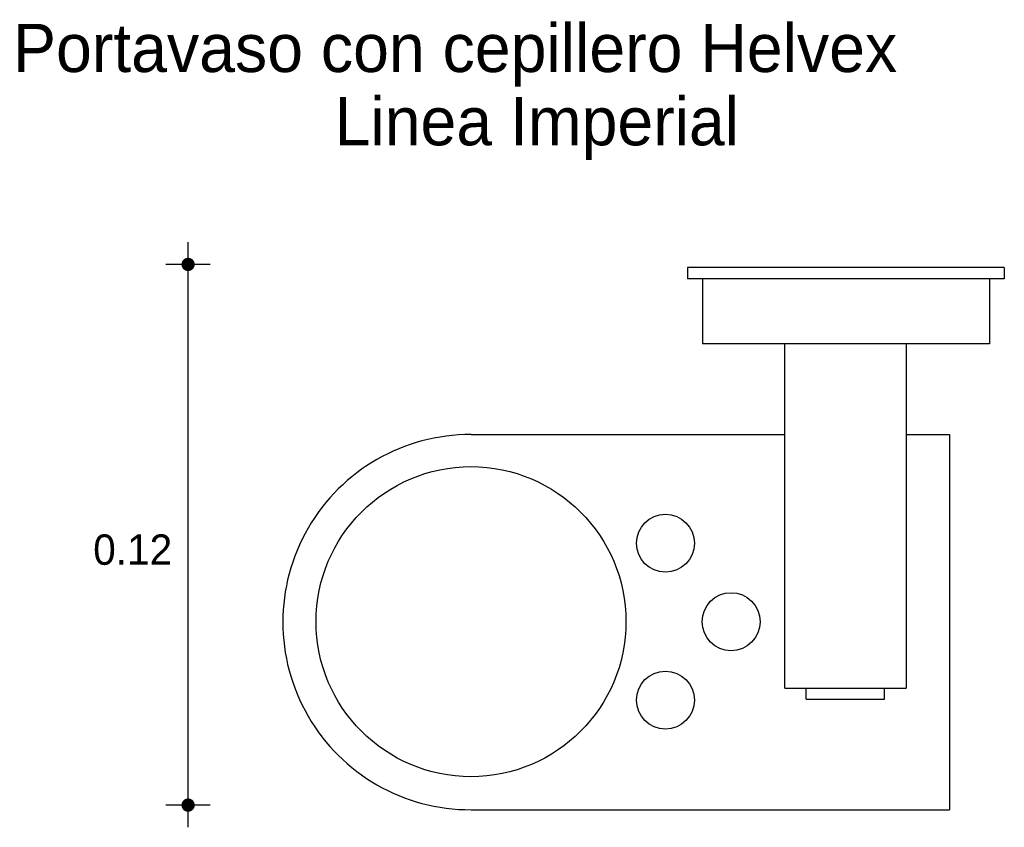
# Model space of a CAD drawing. Extents: x 8.294 to 8.517, y 4.714 to 4.897.
import ezdxf

# ---------------------------------------------------------------- set-up
doc = ezdxf.new("R2010")
doc.units = 0
doc.header["$MEASUREMENT"] = 0
for name, color, linetype in [('COTAS', 6, 'CONTINUOUS'), ('DIBUJO', 5, 'CONTINUOUS'), ('TEXTO', 4, 'CONTINUOUS')]:
    doc.layers.add(name, color=color, linetype=linetype)

msp = doc.modelspace()

# ---------------------------------------------------------------- linework, layer by layer
at = {"layer": 'COTAS'}
for p, q in [((8.331991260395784, 4.71376434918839), (8.331991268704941, 4.846519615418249)), ((8.337028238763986, 4.841482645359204), (8.326954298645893, 4.841482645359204)), ((8.33702823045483, 4.718801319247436), (8.326954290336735, 4.718801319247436))]:
    msp.add_line(p, q, dxfattribs=at)
at = {"layer": 'COTAS', "const_width": 0.001511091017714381}
for points in [[(8.331991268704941, 4.840727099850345, 1), (8.331991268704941, 4.84223819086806, 1)], [(8.331991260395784, 4.71804577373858, 1), (8.331991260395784, 4.719556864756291, 1)]]:
    msp.add_lwpolyline(points, format="xyb", close=True, dxfattribs=at)
at = {"layer": 'DIBUJO'}
for p, q in [((8.517285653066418, 4.840758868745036), (8.445394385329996, 4.840758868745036)), ((8.445394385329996, 4.840758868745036), (8.445394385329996, 4.838216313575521)), ((8.517285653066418, 4.840758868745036), (8.517285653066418, 4.838216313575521)), ((8.517285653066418, 4.838216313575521), (8.445394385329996, 4.838216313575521)), ((8.448775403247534, 4.838216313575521), (8.448775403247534, 4.823490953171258)), ((8.51390463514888, 4.838216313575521), (8.51390463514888, 4.823490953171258)), ((8.51390463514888, 4.823490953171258), (8.448775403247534, 4.823490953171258)), ((8.46746805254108, 4.745361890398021), (8.467468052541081, 4.823490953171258)), ((8.494989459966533, 4.823490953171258), (8.494989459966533, 4.745361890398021)), ((8.396219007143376, 4.802880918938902), (8.467468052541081, 4.802880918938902)), ((8.494989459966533, 4.802880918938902), (8.504814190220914, 4.802880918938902)), ((8.504814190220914, 4.802880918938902), (8.504814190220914, 4.717750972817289)), ((8.46746805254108, 4.745361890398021), (8.494989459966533, 4.745361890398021)), ((8.472324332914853, 4.742819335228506), (8.472324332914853, 4.745361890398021)), ((8.490122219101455, 4.742819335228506), (8.490122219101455, 4.745361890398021)), ((8.472324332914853, 4.742819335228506), (8.490122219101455, 4.742819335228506)), ((8.39621900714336, 4.717750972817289), (8.504814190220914, 4.717750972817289))]:
    msp.add_line(p, q, dxfattribs=at)
for centre, radius in [((8.396219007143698, 4.760420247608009), 0.03517809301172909), ((8.440358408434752, 4.778218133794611), 0.006580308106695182), ((8.455261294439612, 4.760420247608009), 0.006580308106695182), ((8.440358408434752, 4.742622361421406), 0.006580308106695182)]:
    msp.add_circle(centre, radius, dxfattribs=at)
msp.add_arc((8.396060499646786, 4.760315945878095), 0.04256526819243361, 89.78663751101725, 270.2133624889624, dxfattribs=at)

# ---------------------------------------------------------------- texts
at = {"layer": 'COTAS'}
msp.add_text('0.12', height=0.006890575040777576, dxfattribs=at).set_placement((8.310445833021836, 4.773326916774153))
at = {"layer": 'TEXTO'}
for s, p in [('Portavaso con cepillero Helvex', (8.2922514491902, 4.885138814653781)), ('Linea Imperial', (8.365246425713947, 4.868509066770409))]:
    msp.add_text(s, height=0.01093275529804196, dxfattribs=at).set_placement(p)

doc.saveas('drawing.dxf')
